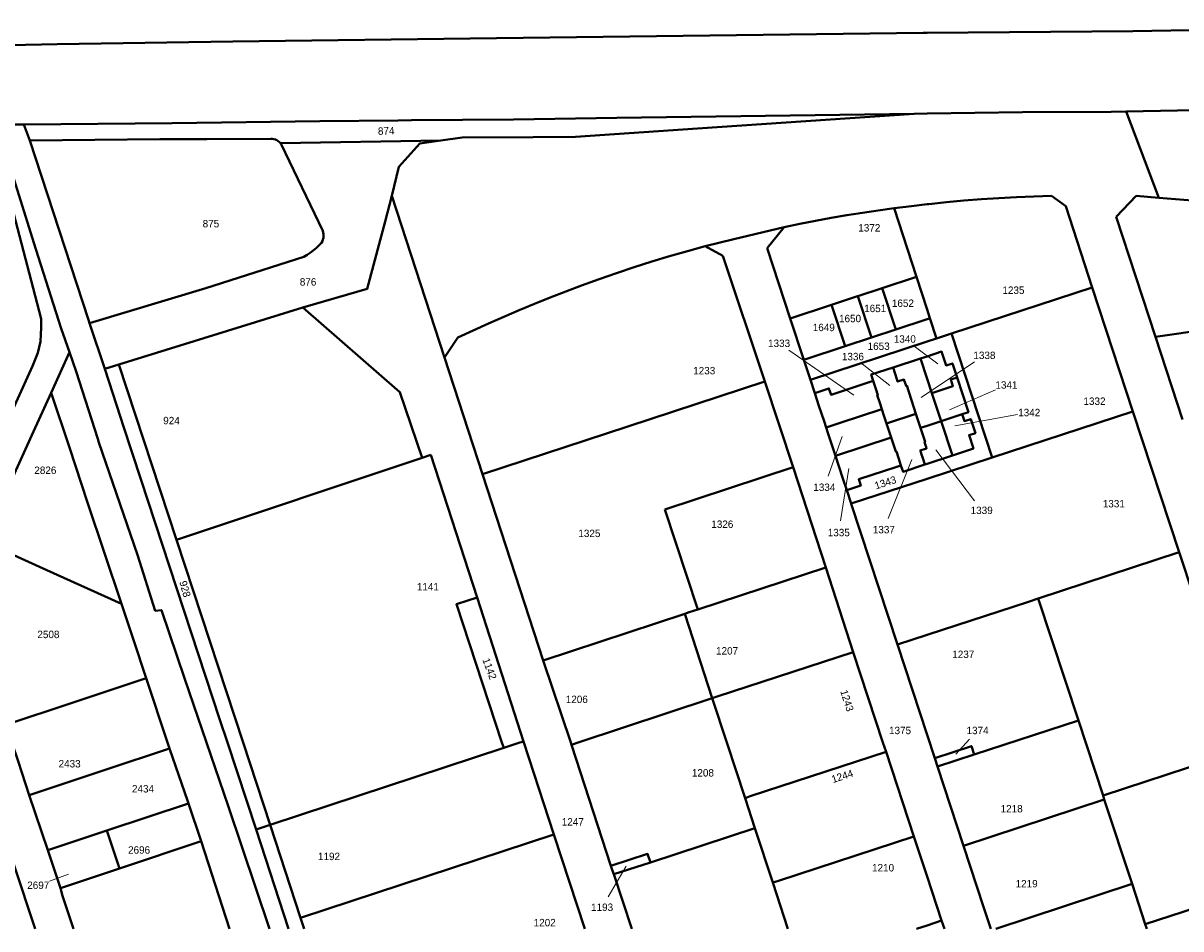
# Model space of a CAD drawing. Extents: x 99476 to 102828, y 406437 to 407931.
# Tile 40 of 48: x 101695 to 102086, y 406437 to 406743. Entities that reach past the tile are written whole.
import ezdxf
from ezdxf.enums import TextEntityAlignment as Align

# ---------------------------------------------------------------- set-up
doc = ezdxf.new("R2010")
doc.units = 0
doc.header["$MEASUREMENT"] = 0
for name, color, linetype, lineweight in [('BK_aanpijling', 10, 'Continuous', 0), ('BK_perceelnr', 10, 'Continuous', 13), ('BK_perceelnummer onder hoek', 10, 'Continuous', 13), ('BK_perceelsgrens', 10, 'Continuous', 40), ('BK_sectiegrens', 10, 'Continuous', 40)]:
    doc.layers.add(name, color=color, linetype=linetype, lineweight=lineweight)
doc.styles.add('Style-WORKING', font='WORKING.shx')

msp = doc.modelspace()

# ---------------------------------------------------------------- linework, layer by layer
at = {"layer": 'BK_aanpijling', "linetype": 'Continuous', "lineweight": 0}
for p, q in [((101953.37119, 406632.383999), (101975.295, 406617.155)), ((101995.676898, 406633.696311), (102003.595, 406627.685)), ((102015.98853, 406628.382122), (101997.945, 406616.415)), ((101978.128469, 406627.726899), (101987.465, 406620.435)), ((102023.092516, 406618.999681), (102007.585, 406612.225)), ((102030.488526, 406610.601518), (102009.325, 406606.815)), ((101966.658914, 406589.871904), (101971.335, 406603.215)), ((102015.973288, 406581.49488), (102002.915, 406598.695)), ((101986.882132, 406575.516679), (101994.845, 406595.415)), ((101970.839321, 406574.770025), (101973.655, 406592.415)), ((102014.302311, 406501.106944), (102009.635, 406496.025)), ((101892.419189, 406447.871121), (101898.495, 406458.275)), ((101704.039846, 406453.195601), (101710.485, 406455.525))]:
    msp.add_line(p, q, dxfattribs=at)
at = {"layer": 'BK_perceelsgrens', "linetype": 'Continuous', "lineweight": 40}
for p, q in [((101922.52, 406707.11), (101995.61, 406712.1)), ((101995.61, 406712.1), (102000, 406712.163)), ((102067.06, 406712.89), (102078.172, 406683.753)), ((101781.956, 406702.135), (101835.975, 406703.042)), ((101817.29, 406675.768), (101819.461, 406684.441)), ((101837.243, 406629.861), (101819.461, 406684.441)), ((102041.94, 406684.37), (102046.758, 406680.895)), ((102063.747, 406677.313), (102070.476, 406684.359)), ((102078.172, 406683.753), (102070.476, 406684.359)), ((102115.218, 406680.838), (102078.172, 406683.753)), ((101988.86, 406680.23), (101996.399, 406657.086)), ((102046.758, 406680.895), (102055.643, 406653.511)), ((102076.989, 406636.873), (102063.747, 406677.313)), ((101946.099, 406666.756), (101951.82, 406673.87)), ((101925.21, 406667.46), (101931.156, 406664.129)), ((101931.156, 406664.129), (101945.297, 406621.795)), ((101953.869, 406643.064), (101946.099, 406666.756)), ((101984.857, 406653.281), (101996.399, 406657.086)), ((101996.399, 406657.086), (102000, 406646.031)), ((101976.646, 406650.574), (101984.857, 406653.281)), ((101989.454, 406639.362), (101984.857, 406653.281)), ((102055.643, 406653.511), (102008.229, 406637.951)), ((102055.643, 406653.511), (102069.396, 406611.69)), ((101967.714, 406647.629), (101976.485, 406650.521)), ((101976.485, 406650.521), (101976.646, 406650.574)), ((101981.244, 406636.651), (101976.646, 406650.574)), ((101727.45, 406627.56), (101789.52, 406646.78)), ((101953.869, 406643.064), (101967.714, 406647.629)), ((101967.714, 406647.629), (101972.313, 406633.702)), ((102000, 406646.031), (102000.937, 406643.154)), ((101958.442, 406629.12), (101953.869, 406643.064)), ((101989.454, 406639.362), (102000, 406642.845)), ((102000, 406642.845), (102000.937, 406643.154)), ((102000.937, 406643.154), (102003.172, 406636.292)), ((101837.243, 406629.861), (101841.78, 406636.56)), ((101972.313, 406633.702), (101981.244, 406636.651)), ((102000, 406635.253), (102003.172, 406636.292)), ((102008.229, 406637.951), (102003.172, 406636.292)), ((102008.229, 406637.951), (102021.965, 406596.155)), ((102095.059, 406639.472), (102076.989, 406636.873)), ((102086.137, 406608.936), (102076.989, 406636.873)), ((101972.313, 406633.702), (101958.442, 406629.12)), ((101960.659, 406622.362), (102000, 406635.253)), ((101704.631, 406617.987), (101710.834, 406631.621)), ((101837.243, 406629.861), (101850.059, 406590.522)), ((101960.659, 406622.362), (101958.442, 406629.12)), ((101988.503, 406626.489), (101997.764, 406629.516)), ((101997.764, 406629.516), (102000, 406630.247)), ((101997.764, 406629.516), (102000, 406622.7)), ((101722.78, 406626.053), (101727.45, 406627.56)), ((101727.45, 406627.56), (101746.9, 406568.35)), ((101899.112, 406606.629), (101945.297, 406621.795)), ((101954.779, 406592.844), (101945.297, 406621.795)), ((101962.135, 406617.864), (101960.659, 406622.362)), ((102000, 406622.7), (102001.579, 406617.887)), ((101698.685, 406604.916), (101704.631, 406617.987)), ((101704.631, 406617.987), (101710.765, 406599.466)), ((102001.579, 406617.887), (102004.689, 406608.405)), ((101996.216, 406610.879), (101986.301, 406607.626)), ((101996.216, 406610.879), (101997.772, 406606.135)), ((102011.811, 406610.74), (102004.689, 406608.405)), ((102021.965, 406596.155), (102069.396, 406611.69)), ((102069.396, 406611.69), (102084.96, 406564.203)), ((101850.059, 406590.522), (101899.112, 406606.629)), ((101986.301, 406607.626), (101987.858, 406602.881)), ((101997.772, 406606.135), (102000, 406606.866)), ((102000, 406606.866), (102004.689, 406608.405)), ((102004.689, 406608.405), (102008.498, 406596.779)), ((101969.074, 406596.719), (101987.858, 406602.881)), ((101746.9, 406568.35), (101829.68, 406596.01)), ((101829.68, 406596.01), (101832.611, 406596.989)), ((101832.611, 406596.989), (101848.309, 406548.924)), ((102000, 406593.986), (101999.243, 406593.737)), ((102008.498, 406596.779), (102000, 406593.986)), ((102000, 406588.974), (102021.965, 406596.155)), ((101850.059, 406590.522), (101870.53, 406527.661)), ((101911.531, 406578.627), (101954.779, 406592.844)), ((101965.848, 406559.046), (101954.779, 406592.844)), ((101974.366, 406580.593), (102000, 406588.974)), ((101974.366, 406580.593), (101972.894, 406585.079)), ((101911.531, 406578.627), (101922.638, 406544.855)), ((101746.9, 406568.35), (101769.33, 406500)), ((102084.96, 406564.203), (102037.485, 406548.621)), ((102084.96, 406564.203), (102106.861, 406497.674)), ((101922.638, 406544.855), (101965.848, 406559.046)), ((101975.05, 406530.472), (101965.848, 406559.046)), ((101848.309, 406548.924), (101863.887, 406500.384)), ((102037.485, 406548.621), (102050.99, 406507.464)), ((101870.53, 406527.661), (101918.256, 406543.416)), ((101918.256, 406543.416), (101919.766, 406543.912)), ((101927.559, 406514.91), (101918.256, 406543.416)), ((101919.766, 406543.912), (101922.638, 406544.855)), ((102000, 406536.323), (101989.976, 406533.05)), ((102000, 406502.521), (101989.976, 406533.05)), ((101870.53, 406527.661), (101879.837, 406500)), ((101929.22, 406515.454), (101975.05, 406530.472)), ((101975.05, 406530.472), (101985.105, 406500)), ((101736.7, 406521.689), (101743.882, 406500)), ((101927.559, 406514.91), (101929.22, 406515.454)), ((101882.36, 406500), (101927.559, 406514.91)), ((101927.559, 406514.91), (101932.451, 406500)), ((102015.855, 406495.916), (102050.99, 406507.464)), ((102050.99, 406507.464), (102059.317, 406482.087)), ((101743.882, 406500), (101744.554, 406497.97)), ((101769.33, 406500), (101778.44, 406472.24)), ((101856.641, 406500), (101857.23, 406498.21)), ((101857.23, 406498.21), (101862.711, 406500)), ((101862.711, 406500), (101863.887, 406500.384)), ((101863.887, 406500.384), (101864.013, 406500)), ((101864.013, 406500), (101874.177, 406468.961)), ((101879.837, 406500), (101880.089, 406499.251)), ((101880.089, 406499.251), (101882.36, 406500)), ((101932.451, 406500), (101938.598, 406481.262)), ((101985.105, 406500), (101986.149, 406496.835)), ((102002.55, 406494.755), (102000, 406502.521)), ((101778.44, 406472.24), (101857.23, 406498.21)), ((101880.089, 406499.251), (101893.402, 406458.364)), ((101940.386, 406481.847), (101986.149, 406496.835)), ((101986.149, 406496.835), (101995.564, 406468.302)), ((102003.48, 406491.883), (102015.855, 406495.916)), ((102106.861, 406497.674), (102059.317, 406482.087)), ((102002.55, 406494.755), (102003.48, 406491.883)), ((102012.309, 406465.109), (102003.48, 406491.883)), ((101697.25, 406482.256), (101703.5, 406463.7)), ((101938.598, 406481.262), (101940.386, 406481.847)), ((101938.598, 406481.262), (101941.921, 406471.135)), ((102059.737, 406480.806), (102012.309, 406465.109)), ((102059.317, 406482.087), (102059.737, 406480.806)), ((102059.737, 406480.806), (102069.095, 406452.288)), ((101723.456, 406470.324), (101750.92, 406479.44)), ((101750.92, 406479.44), (101755.17, 406466.75)), ((101773.713, 406470.691), (101778.44, 406472.24)), ((101788.729, 406440.829), (101778.44, 406472.24)), ((101703.5, 406463.7), (101723.456, 406470.324)), ((101723.456, 406470.324), (101727.671, 406457.535)), ((101874.177, 406468.961), (101788.729, 406440.829)), ((101906.723, 406459.548), (101941.921, 406471.135)), ((101941.921, 406471.135), (101947.953, 406452.75)), ((101727.671, 406457.535), (101755.17, 406466.75)), ((101755.17, 406466.75), (101764.750334, 406437.124)), ((101949.848, 406453.369), (101995.564, 406468.302)), ((102000, 406454.807), (101995.564, 406468.302)), ((102019.046, 406444.516), (102012.309, 406465.109)), ((101703.5, 406463.7), (101707.78, 406450.87)), ((101707.78, 406450.87), (101727.671, 406457.535)), ((101893.402, 406458.364), (101893.831, 406457.059)), ((101893.831, 406457.059), (101894.379, 406455.527)), ((101894.379, 406455.527), (101906.723, 406459.548)), ((101900.404304, 406437.124), (101894.379, 406455.527)), ((101947.953, 406452.75), (101949.848, 406453.369)), ((101947.953, 406452.75), (101953.028806, 406437.124)), ((102004.898, 406439.906), (102000, 406454.807)), ((102073.561, 406438.677), (102121.072, 406454.251)), ((102069.095, 406452.288), (102023.146096, 406437.124)), ((102069.095, 406452.288), (102073.561, 406438.677)), ((102021.46411, 406437.124), (102019.046, 406444.516)), ((101788.729, 406440.829), (101789.941789, 406437.124)), ((101996.364971, 406437.124), (102000, 406438.309)), ((102000, 406438.309), (102004.898, 406439.906)), ((102073.561, 406438.677), (102074.070615, 406437.124))]:
    msp.add_line(p, q, dxfattribs=at)
at = {"layer": 'BK_perceelsgrens', "linetype": 'Continuous', "lineweight": 40, "flags": 128}
for points in [[(102000, 406739.386), (102069.306, 406740.006), (102120.786, 406740.887), (102155.957, 406741.169), (102209.552, 406742.173), (102236.026, 406742.231), (102293.463, 406742.662), (102340.582, 406742.546), (102416.988, 406741.64), (102499.442, 406740.361), (102562.191, 406739.452), (102564.177, 406739.418)], [(101676.037, 406735.449), (101683.259, 406734.153), (101684.165, 406736.544), (101690.743, 406735.211), (101706.615, 406735.584), (101765.852, 406736.494), (101854.775, 406737.602), (101998.706, 406739.374), (102000, 406739.386)], [(102067.06, 406712.89), (102177.05, 406715.03), (102219.951, 406715.133)], [(101695.452, 406708.509), (101745.43, 406708.896), (101795.208, 406709.545), (101821.615, 406709.86), (101826.15, 406709.96), (101860.581, 406710.162), (101895.349, 406710.721), (101995.61, 406712.1)], [(102000, 406712.163), (102032.11, 406712.62), (102062.05, 406712.79), (102067.06, 406712.89)], [(101683.889, 406709.79), (101685.917, 406702.01), (101691.986, 406678.678), (101701.29, 406642.91)], [(101686.19, 406708.437), (101699.474, 406666.45), (101707.99, 406639.61), (101710.834, 406631.621)], [(101867.13, 406704.24), (101881.42, 406704.31), (101922.52, 406707.11)], [(101697.455, 406703.069), (101741.302, 406703.498), (101757.153, 406703.534), (101778.657, 406703.645)], [(101781.956, 406702.135), (101781.599, 406702.539), (101781.19, 406702.889), (101780.735, 406703.18), (101780.245, 406703.404), (101779.729, 406703.558), (101779.196, 406703.639), (101778.657, 406703.645)], [(101819.461, 406684.441), (101821.913, 406694.233), (101828.973, 406702.067), (101835.975, 406703.042)], [(101835.975, 406703.042), (101843.259, 406704.056), (101867.13, 406704.24)], [(101781.956, 406702.135), (101782.067, 406701.983), (101782.17, 406701.826), (101796.212, 406672.613)], [(102000, 406681.579), (102000.612, 406681.649), (102006.499, 406682.252), (102012.394, 406682.784), (102018.295, 406683.244), (102024.2, 406683.633), (102030.111, 406683.95), (102036.024, 406684.196), (102041.94, 406684.37)], [(101951.82, 406673.87), (101957.08, 406674.952), (101962.351, 406675.977), (101967.634, 406676.944), (101972.927, 406677.852), (101978.229, 406678.703), (101983.54, 406679.496), (101988.86, 406680.23)], [(101988.86, 406680.23), (101994.731, 406680.975), (102000, 406681.579)], [(101789.52, 406646.78), (101811.233, 406653.087), (101817.29, 406675.768)], [(101795.795, 406668.589), (101796.078, 406669.116), (101796.29, 406669.675), (101796.428, 406670.257), (101796.489, 406670.851), (101796.473, 406671.449), (101796.38, 406672.039), (101796.212, 406672.613)], [(101951.82, 406673.87), (101934.852, 406669.747), (101925.21, 406667.46)], [(101789.851, 406663.809), (101790.941, 406664.473), (101791.994, 406665.194), (101793.009, 406665.967), (101793.983, 406666.793), (101794.912, 406667.667), (101795.795, 406668.589)], [(101883.474, 406654.155), (101889.361, 406656.283), (101895.275, 406658.336), (101901.214, 406660.313), (101907.179, 406662.215), (101913.167, 406664.04), (101919.177, 406665.788), (101925.21, 406667.46)], [(101717.583, 406641.417), (101756.743, 406653.275), (101789.851, 406663.809)], [(101841.78, 406636.56), (101846.901, 406638.969), (101852.049, 406641.318), (101857.223, 406643.608), (101862.424, 406645.838), (101867.65, 406648.008), (101872.901, 406650.118), (101878.176, 406652.167), (101883.474, 406654.155)], [(101789.52, 406646.78), (101822.26, 406618.21), (101829.68, 406596.01)], [(101701.027, 406635.24), (101701.217, 406639.991), (101701.29, 406642.91)], [(101981.244, 406636.651), (101989.404, 406639.346), (101989.454, 406639.362)], [(101641.205, 406500), (101642.116, 406502.022), (101660.654, 406543.766), (101678.012, 406581.856), (101692.85, 406614.835), (101698.389, 406626.971), (101700.088, 406631.47), (101701.027, 406635.24)], [(101710.834, 406631.621), (101713.06, 406625.11), (101720.32, 406602.415), (101720.733, 406601.21)], [(102000, 406630.247), (102004.891, 406631.846), (102006.416, 406627.192), (102008.55, 406627.893), (102010.105, 406623.15)], [(101988.503, 406626.489), (101981.142, 406624.083), (101981.841, 406621.943)], [(101996.216, 406610.879), (101993.103, 406620.367), (101992.894, 406620.298), (101992.196, 406622.435), (101990.056, 406621.736), (101989.78, 406622.58), (101989.202, 406624.35), (101988.503, 406626.489)], [(101981.841, 406621.943), (101967.589, 406617.285), (101966.889, 406619.424), (101962.135, 406617.864)], [(101981.841, 406621.943), (101982.694, 406619.33), (101983.393, 406617.193), (101983.184, 406617.124), (101984.037, 406614.523), (101984.739, 406612.385)], [(102001.579, 406617.887), (102008.701, 406620.222), (102007.97, 406622.451), (102010.105, 406623.15)], [(102010.105, 406623.15), (102013.944, 406611.44), (102011.811, 406610.74)], [(101965.955, 406606.222), (101965.254, 406608.36), (101963.538, 406613.588), (101962.135, 406617.864)], [(101965.955, 406606.222), (101970.707, 406607.781), (101984.739, 406612.385)], [(101984.739, 406612.385), (101985.441, 406610.247), (101986.301, 406607.626)], [(102011.811, 406610.74), (102012.573, 406608.417), (102014.707, 406609.117), (102016.262, 406604.376), (102014.128, 406603.675), (102015.622, 406599.121), (102008.498, 406596.779)], [(101969.074, 406596.719), (101966.657, 406604.084), (101965.955, 406606.222)], [(101999.243, 406593.737), (101998.541, 406595.875), (101998.016, 406597.475), (101997.839, 406598.013), (101997.683, 406598.487), (101999.816, 406599.187), (101999.579, 406599.925), (101999.119, 406601.324), (101999.328, 406601.393), (101997.772, 406606.135)], [(101681.814, 406567.819), (101683.526, 406571.642), (101698.685, 406604.916)], [(101720.733, 406601.21), (101733.723, 406563.355), (101739.734, 406544.424), (101741.822, 406544.638), (101749.711, 406521.391), (101757.002, 406500)], [(101991.185, 406593.455), (101990.326, 406596.069), (101989.624, 406598.202), (101989.415, 406598.135), (101987.858, 406602.881)], [(101710.765, 406599.466), (101716.896, 406580.948), (101728.361, 406546.726)], [(101972.894, 406585.079), (101971.491, 406589.355), (101969.074, 406596.719)], [(101972.894, 406585.079), (101977.644, 406586.637), (101976.942, 406588.775), (101989.81, 406593.004), (101991.185, 406593.455)], [(101991.185, 406593.455), (101991.888, 406591.319), (101999.243, 406593.737)], [(101989.976, 406533.05), (101974.384, 406580.537), (101974.366, 406580.593)], [(101681.814, 406567.819), (101703.231, 406558.115), (101728.361, 406546.726)], [(101728.361, 406546.726), (101732.434, 406534.57), (101736.7, 406521.689)], [(101848.309, 406548.924), (101841.31, 406546.63), (101856.641, 406500)], [(102037.485, 406548.621), (102034.141, 406547.469), (102000, 406536.323)], [(101689.353, 406505.968), (101711.714, 406513.384), (101736.7, 406521.689)], [(101691.349, 406500), (101693.465, 406493.676), (101697.25, 406482.256)], [(101757.002, 406500), (101764.287, 406478.626), (101778.273143, 406437.124)], [(101697.25, 406482.256), (101722.804, 406490.796), (101744.554, 406497.97)], [(101744.554, 406497.97), (101750.678, 406480.07), (101750.92, 406479.44)], [(102015.855, 406495.916), (102014.921, 406498.781), (102002.55, 406494.755)], [(101884.565191, 406437.124), (101874.177, 406468.961)], [(101906.723, 406459.548), (101905.743, 406462.378), (101893.402, 406458.364)], [(101692.089, 406458.826), (101699.196857, 406437.124)], [(101707.78, 406450.87), (101708.507, 406448.3), (101712.202505, 406437.124)], [(102005.804371, 406437.124), (102004.898, 406439.906)]]:
    msp.add_lwpolyline(points, dxfattribs=at)
at = {"layer": 'BK_sectiegrens', "linetype": 'Continuous', "lineweight": 40}
for p, q in [((101695.452, 406708.509), (101697.455, 406703.069)), ((101717.583, 406641.417), (101722.78, 406626.053)), ((101722.78, 406626.053), (101728.018, 406609.725)), ((101764.04, 406500), (101773.713, 406470.691))]:
    msp.add_line(p, q, dxfattribs=at)
at = {"layer": 'BK_sectiegrens', "linetype": 'Continuous', "lineweight": 40, "flags": 128}
for points in [[(101686.19, 406708.437), (101694.807, 406708.504), (101695.452, 406708.509)], [(101697.455, 406703.069), (101717.22, 406642.59), (101717.583, 406641.417)], [(101728.018, 406609.725), (101728.91, 406606.945), (101734.901, 406588.792), (101761.51, 406507.666), (101764.04, 406500)], [(101773.713, 406470.691), (101784.718851, 406437.124)]]:
    msp.add_lwpolyline(points, dxfattribs=at)

# ---------------------------------------------------------------- texts
at = {"layer": 'BK_perceelnr', "linetype": 'Continuous', "lineweight": 13, "style": 'Style-WORKING'}
for s, p in [('875', (101758.508695, 406675.018)), ('1372', (101980.507542, 406673.621)), ('876', (101791.267695, 406655.369)), ('1235', (102029.102847, 406652.577)), ('1652', (101991.830542, 406648.18)), ('1650', (101974.006624, 406643.021)), ('1651', (101982.485542, 406646.428)), ('1649', (101965.15839, 406640.003)), ('1340', (101992.480777, 406636.115)), ('1333', (101950.085847, 406634.666)), ('1653', (101983.653542, 406633.676)), ('1336', (101974.975847, 406630.189)), ('1338', (102019.321847, 406630.593)), ('1233', (101924.834847, 406625.443)), ('1341', (102026.757695, 406620.601)), ('1332', (102056.429847, 406615.126)), ('924', (101745.211695, 406608.594)), ('1342', (102034.425695, 406611.306)), ('2826', (101702.679, 406591.83)), ('1334', (101965.335847, 406586.097)), ('1331', (102062.953847, 406580.548)), ('1339', (102018.391847, 406578.309)), ('1326', (101930.942847, 406573.63)), ('1325', (101886.119847, 406570.538)), ('1335', (101970.208847, 406570.82)), ('1337', (101985.405766, 406571.803)), ('1141', (101831.655542, 406552.519)), ('2508', (101703.708847, 406536.45)), ('1207', (101932.542613, 406530.909)), ('1237', (102012.192766, 406529.745)), ('1206', (101881.877695, 406514.552)), ('1375', (101990.870542, 406504.053)), ('1374', (102017.007542, 406504.053)), ('2433', (101710.860847, 406492.825)), ('1208', (101924.395695, 406489.759)), ('2434', (101735.605847, 406484.377)), ('1218', (102028.497695, 406477.652)), ('1247', (101880.527613, 406473.226)), ('2696', (101734.28539, 406463.739)), ('1192', (101798.32139, 406461.564)), ('1210', (101985.145777, 406457.744)), ('2697', (101700.287308, 406451.836)), ('1219', (102033.547695, 406452.367)), ('1193', (101890.40139, 406444.417)), ('1202', (101871.056695, 406439.233))]:
    msp.add_text(s, height=2.5, dxfattribs=at).set_placement(p, align=Align.MIDDLE_CENTER)
at = {"layer": 'BK_perceelnummer onder hoek', "linetype": 'Continuous', "lineweight": 13, "style": 'Style-WORKING'}
for s, rotation, p in [('874', 1.7218, (101817.601695, 406706.309991)), ('1343', 17.814968, (101985.923709, 406587.665907)), ('928', 285.536372, (101749.791918, 406551.784294)), ('1142', 290.602839, (101852.466839, 406524.869428)), ('1243', 287.822761, (101973.001907, 406514.118291)), ('1244', 17.830701, (101971.387709, 406488.616907))]:
    msp.add_text(s, height=2.5, rotation=rotation, dxfattribs=at).set_placement(p, align=Align.MIDDLE_CENTER)

doc.saveas('drawing.dxf')
